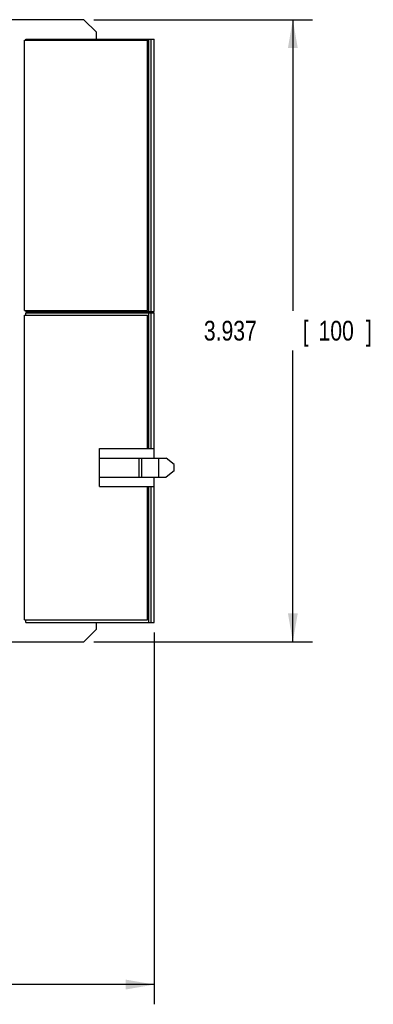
# Model space of a CAD drawing. Header units: inches. Extents: x 0 to 34, y 0 to 22.
# Tile 23 of 25: x 24.8 to 27, y 6.9 to 13.1. Entities that reach past the tile are written whole.
import ezdxf

# ---------------------------------------------------------------- set-up
doc = ezdxf.new("R2010")
doc.units = ezdxf.units.IN
doc.header["$LTSCALE"] = 1.87
doc.header["$MEASUREMENT"] = 0
doc.layers.get('0').update_dxf_attribs({"linetype": 'CONTINUOUS'})
doc.layers.add('DIMENSIONS', color=7, linetype='CONTINUOUS')
doc.styles.get("Standard").update_dxf_attribs({"font": 'txt', "width": 0.8})
doc.dimstyles.new('DIMSTYLE_3', dxfattribs={"dimtxt": 0.125, "dimasz": 0.18, "dimexe": 0.18, "dimexo": 0.0625, "dimgap": 0.09, "dimtad": 0, "dimtih": 1, "dimtoh": 1, "dimdec": 3, "dimzin": 4, "dimdsep": 46, "dimtxsty": 'STANDARD', "dimblk": '_FILLED', "dimblk1": '_FILLED', "dimblk2": '_FILLED', "dimcen": 0.09, "dimadec": 0, "dimazin": 0, "dimtp": 0.01, "dimtm": 0.01, "dimtfac": 1, "dimtdec": 3, "dimtofl": 0, "dimtmove": 0, "dimatfit": 3, "dimldrblk": '_FILLED', "dimfxl": 1, "dimtolj": 1, "dimtzin": 4, "dimarcsym": 0})

# ---------------------------------------------------------------- blocks, each defined once
blk = doc.blocks.new('_FILLED')
at = {"color": 0, "linetype": 'ByBlock'}
blk.add_solid([(0, 0), (-1, 0.1736), (-1, -0.1736)], dxfattribs=at)
blk = doc.blocks.new('*D24')
at = {"layer": 'DIMENSIONS', "color": 2, "linetype": 'Continuous'}
for p, q in [((25.2716, 13.1246), (26.6553, 13.1246)), ((26.5303, 13.1246), (26.5303, 11.2811)), ((26.5303, 9.1876), (26.5303, 11.0311)), ((25.2716, 9.1876), (26.6553, 9.1876))]:
    blk.add_line(p, q, dxfattribs=at)
at = {"layer": 'DIMENSIONS', "color": 2, "linetype": 'Continuous', "xscale": 0.18, "yscale": 0.18, "zscale": 0.18}
for p, rotation in [((26.5303, 13.1246), 90), ((26.5303, 9.1876), 270)]:
    blk.add_blockref('_FILLED', p, dxfattribs=dict(at, rotation=rotation))
at = {"layer": 'DIMENSIONS', "color": 2, "linetype": 'Continuous', "width": 0.8}
for s, p in [('3.937', (25.9678, 11.0936)), ('[', (26.5928, 11.0936)), ('100', (26.6928, 11.0936)), (']', (26.9928, 11.0936))]:
    blk.add_text(s, height=0.125, dxfattribs=at).set_placement(p)
blk = doc.blocks.new('*D25')
at = {"layer": 'DIMENSIONS', "color": 2, "linetype": 'Continuous'}
for p, q in [((25.6543, 9.2466), (25.6543, 6.8923)), ((17.2731, 9.1212), (17.2731, 6.8923)), ((17.2731, 7.0173), (20.6887, 7.0173)), ((25.6543, 7.0173), (22.2387, 7.0173))]:
    blk.add_line(p, q, dxfattribs=at)
at = {"layer": 'DIMENSIONS', "color": 2, "linetype": 'Continuous', "xscale": 0.18, "yscale": 0.18, "zscale": 0.18, "rotation": 180}
blk.add_blockref('_FILLED', (17.2731, 7.0173), dxfattribs=at)
at = {"layer": 'DIMENSIONS', "color": 2, "linetype": 'Continuous', "xscale": 0.18, "yscale": 0.18, "zscale": 0.18}
blk.add_blockref('_FILLED', (25.6543, 7.0173), dxfattribs=at)
at = {"layer": 'DIMENSIONS', "color": 2, "linetype": 'Continuous', "width": 0.8}
for s, p in [('8.381', (20.7512, 6.9548)), ('[', (21.3762, 6.9548)), ('212.88', (21.4762, 6.9548)), (']', (22.0762, 6.9548))]:
    blk.add_text(s, height=0.125, dxfattribs=at).set_placement(p)

msp = doc.modelspace()

# ---------------------------------------------------------------- linework, layer by layer
at = {"color": 7, "linetype": 'Continuous'}
for p, q in [((25.2091, 13.1246), (18.9081, 13.1246)), ((25.2091, 13.1246), (25.2881, 13.0456)), ((25.2881, 13.0016), (25.2881, 13.0456)), ((24.8335, 12.9956), (25.611, 12.9956)), ((24.8335, 11.283), (24.8335, 12.9956)), ((24.8413, 13.0016), (25.6543, 13.0016)), ((24.8413, 12.9956), (24.8413, 13.0016)), ((25.611, 11.283), (25.611, 12.9956)), ((25.6189, 11.2771), (25.6189, 13.0016)), ((25.6343, 11.2771), (25.6343, 13.0016)), ((25.6543, 11.2771), (25.6543, 13.0016)), ((24.8335, 11.283), (25.611, 11.283)), ((24.8413, 11.2771), (24.8413, 11.283)), ((24.8335, 11.254), (25.611, 11.254)), ((24.8335, 9.3249), (24.8335, 11.254)), ((24.8413, 11.2771), (25.6543, 11.2771)), ((24.8413, 11.2698), (25.6543, 11.2698)), ((24.8413, 11.254), (24.8413, 11.2698)), ((25.2881, 11.2698), (25.2881, 11.2771)), ((25.611, 10.4095), (25.611, 11.254)), ((25.6189, 10.4095), (25.6189, 11.2698)), ((25.6343, 10.4095), (25.6343, 11.2698)), ((25.6543, 10.3495), (25.6543, 11.2698)), ((25.3079, 10.4095), (25.6543, 10.4095)), ((25.3079, 10.1695), (25.3079, 10.4095)), ((25.3079, 10.3495), (25.7291, 10.3495)), ((25.5579, 10.2295), (25.5579, 10.3495)), ((25.5749, 10.2295), (25.5749, 10.3495)), ((25.6833, 10.2295), (25.6833, 10.3495)), ((25.7803, 10.3091), (25.7291, 10.3495)), ((25.7803, 10.2698), (25.7803, 10.3091)), ((25.3079, 10.2295), (25.7291, 10.2295)), ((25.6543, 9.3091), (25.6543, 10.2295)), ((25.7803, 10.2698), (25.7291, 10.2295)), ((25.3079, 10.1695), (25.6543, 10.1695)), ((25.611, 9.3249), (25.611, 10.1695)), ((25.6189, 9.3091), (25.6189, 10.1695)), ((25.6343, 9.3091), (25.6343, 10.1695)), ((24.8335, 9.3249), (25.611, 9.3249)), ((24.8413, 9.3091), (24.8413, 9.3249)), ((24.8413, 9.3091), (25.6543, 9.3091)), ((25.2881, 9.2666), (25.2881, 9.3091)), ((25.2881, 9.2666), (25.2091, 9.1876)), ((19.0741, 9.1876), (25.2091, 9.1876))]:
    msp.add_line(p, q, dxfattribs=at)

# ---------------------------------------------------------------- dimensions: what is measured, and where the dimension line sits
at = {"layer": 'DIMENSIONS', "color": 2, "linetype": 'Continuous'}
for base, p1, p2, angle, picture, middle in [((26.5303, 9.1876), (25.2716, 13.1246), (25.2716, 9.1876), 270, '*D24', (26.5303, 11.1561)), ((17.2731, 7.0173), (25.6543, 9.2466), (17.2731, 9.1212), 180, '*D25', (21.4637, 7.0173))]:
    dim = msp.add_linear_dim(base=base, p1=p1, p2=p2, angle=angle, dimstyle='DIMSTYLE_3', dxfattribs=at)
    dim.commit()
    dim.dimension.update_dxf_attribs({"geometry": picture, "text_midpoint": middle, "dimtype": 160})

doc.saveas('drawing.dxf')
